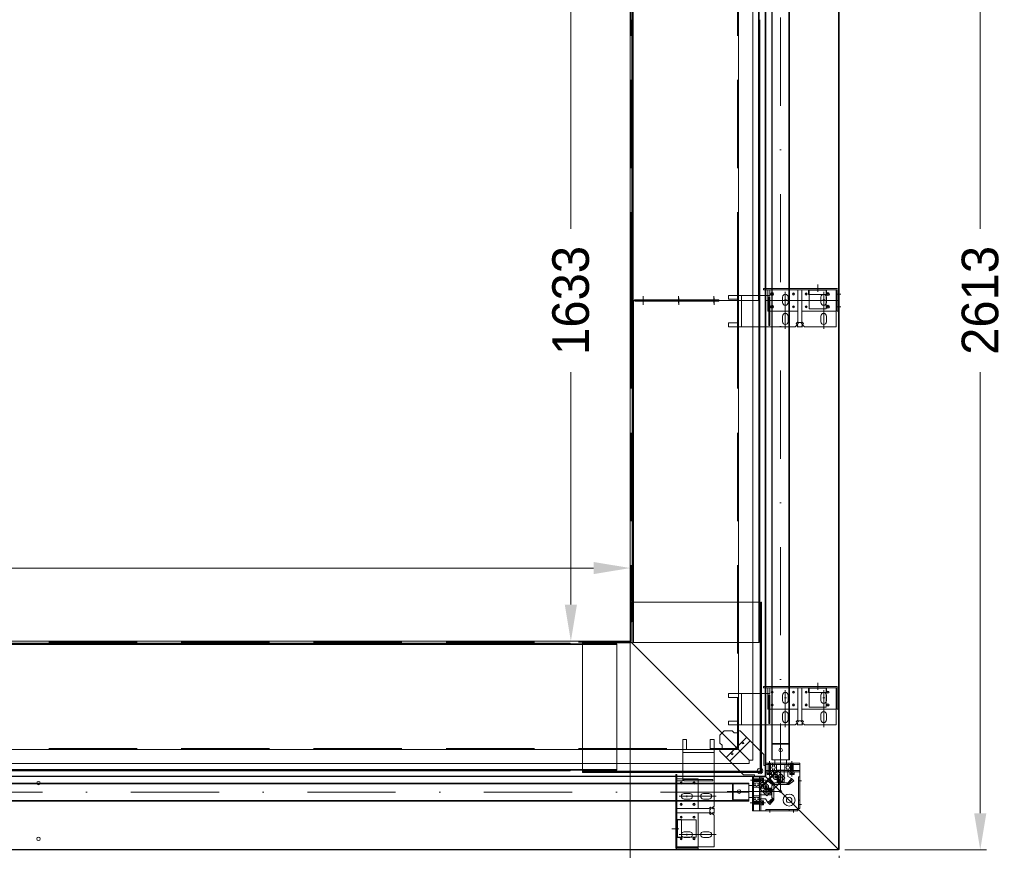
# Model space of a CAD drawing. Extents: x 50445 to 145605, y -10968 to 41989.
# Tile 35 of 256: x 56396 to 58707, y 11168 to 13118. Entities that reach past the tile are written whole.
import ezdxf

# ---------------------------------------------------------------- set-up
doc = ezdxf.new("R2010")
doc.units = 0
doc.header["$LTSCALE"] = 414.30304
doc.header["$MEASUREMENT"] = 0
for name, pattern in [('DASHDOT', [1, 0.5, -0.25, 0, -0.25]), ('DASHED', [0.75, 0.5, -0.25]), ('stramien', [22.225, 12.7, -3.175, 3.175, -3.175])]:
    doc.linetypes.add(name, pattern=pattern)
doc.layers.get('Defpoints').update_dxf_attribs({"linetype": 'CONTINUOUS'})
for name, color, linetype, lineweight in [('BLECH', 5, 'CONTINUOUS', 35), ('GEWINDELINIEN', 94, 'CONTINUOUS', 18), ('HILFSLINIEN', 3, 'CONTINUOUS', 13), ('LIJN18', 30, 'CONTINUOUS', 18), ('MITTELLINIEN', 7, 'DASHDOT', 18), ('S-GRID', 1, 'CONTINUOUS', 18), ('STAHLBAU', 7, 'CONTINUOUS', 35), ('UNSICHTBARE', 7, 'DASHED', 18)]:
    doc.layers.add(name, color=color, linetype=linetype, lineweight=lineweight)
doc.dimstyles.get("Standard").update_dxf_attribs({"dimtxt": 0.18, "dimasz": 0.18, "dimexe": 0.18, "dimexo": 0.0625, "dimgap": 0.09, "dimtad": 0, "dimtih": 1, "dimtoh": 1, "dimdec": 4, "dimzin": 0, "dimdsep": 46, "dimtxsty": 'Standard', "dimcen": 0.09, "dimadec": 0, "dimazin": 0, "dimtfac": 1, "dimtdec": 4, "dimtofl": 0, "dimtmove": 0, "dimatfit": 3, "dimfxl": 1, "dimtolj": 1, "dimtzin": 0, "dimarcsym": 0})

# ---------------------------------------------------------------- blocks, each defined once
blk = doc.blocks.new('*D526')
at = {"layer": 'Defpoints', "color": 0, "linetype": 'Continuous', "lineweight": 0, "transparency": 16777216}
for p in [(51928.9, 11830.6), (51928.9, 11658.9), (57828.9, 11658.9)]:
    blk.add_point(p, dxfattribs=at)
at = {"layer": 'LIJN18', "color": 0, "linetype": 'Continuous', "lineweight": 0, "transparency": 16777216}
for p, q in [((51928.9, 11673.9), (51928.9, 11845.6)), ((57742.9, 11830.6), (52014.9, 11830.6)), ((57828.9, 11673.9), (57828.9, 11845.6))]:
    blk.add_line(p, q, dxfattribs=at)
for points in [[(52014.9, 11844.9), (52014.9, 11816.3), (51928.9, 11830.6)], [(57742.9, 11844.9), (57742.9, 11816.3), (57828.9, 11830.6)]]:
    blk.add_solid(points, dxfattribs=at)
at = {"layer": 'LIJN18', "color": 0, "linetype": 'Continuous', "lineweight": 0, "transparency": 16777216, "insert": (54878.9, 11898.6), "char_height": 86, "attachment_point": 5}
blk.add_mtext('\\A1;5575', dxfattribs=at)
blk = doc.blocks.new('*D520')
at = {"layer": 'Defpoints', "color": 0, "linetype": 'Continuous', "lineweight": 0, "transparency": 16777216}
for p in [(57828.9, 13258.9), (57689.6, 11658.9), (57828.9, 11658.9)]:
    blk.add_point(p, dxfattribs=at)
at = {"layer": 'LIJN18', "color": 0, "linetype": 'Continuous', "lineweight": 0, "transparency": 16777216}
for p, q in [((57813.9, 13258.9), (57674.6, 13258.9)), ((57689.6, 13172.9), (57689.6, 12627.3)), ((57689.6, 11744.9), (57689.6, 12290.6)), ((57813.9, 11658.9), (57674.6, 11658.9))]:
    blk.add_line(p, q, dxfattribs=at)
for points in [[(57675.3, 13172.9), (57704, 13172.9), (57689.6, 13258.9)], [(57675.3, 11744.9), (57704, 11744.9), (57689.6, 11658.9)]]:
    blk.add_solid(points, dxfattribs=at)
at = {"layer": 'LIJN18', "color": 0, "linetype": 'Continuous', "lineweight": 0, "transparency": 16777216, "insert": (57689.6, 12458.9), "char_height": 86, "attachment_point": 5, "rotation": 90}
blk.add_mtext('\\A1;1633', dxfattribs=at)
blk = doc.blocks.new('*D521')
at = {"layer": 'Defpoints', "color": 0, "linetype": 'Continuous', "lineweight": 0, "transparency": 16777216}
for p in [(58317.9, 13748.9), (58317.9, 11168.9), (58650.3, 11168.9)]:
    blk.add_point(p, dxfattribs=at)
at = {"layer": 'LIJN18', "color": 0, "linetype": 'Continuous', "lineweight": 0, "transparency": 16777216}
for p, q in [((58332.9, 13748.9), (58665.3, 13748.9)), ((58650.3, 13662.9), (58650.3, 12627.3)), ((58650.3, 11254.9), (58650.3, 12290.6)), ((58332.9, 11168.9), (58665.3, 11168.9))]:
    blk.add_line(p, q, dxfattribs=at)
for points in [[(58636, 13662.9), (58664.6, 13662.9), (58650.3, 13748.9)], [(58636, 11254.9), (58664.6, 11254.9), (58650.3, 11168.9)]]:
    blk.add_solid(points, dxfattribs=at)
at = {"layer": 'LIJN18', "color": 0, "linetype": 'Continuous', "lineweight": 0, "transparency": 16777216, "insert": (58650.3, 12458.9), "char_height": 86, "attachment_point": 5, "rotation": 90}
blk.add_mtext('\\A1;2613', dxfattribs=at)
blk = doc.blocks.new('*D522')
at = {"layer": 'Defpoints', "color": 0, "linetype": 'Continuous', "lineweight": 0, "transparency": 16777216}
for p in [(51438.9, 11168.9), (58318.9, 11169.9), (51438.9, 10855.6)]:
    blk.add_point(p, dxfattribs=at)
at = {"layer": 'LIJN18', "color": 0, "linetype": 'Continuous', "lineweight": 0, "transparency": 16777216}
for p, q in [((51438.9, 11153.9), (51438.9, 10840.6)), ((58318.9, 11154.9), (58318.9, 10840.6)), ((58232.9, 10855.6), (51524.9, 10855.6))]:
    blk.add_line(p, q, dxfattribs=at)
for points in [[(51524.9, 10869.9), (51524.9, 10841.3), (51438.9, 10855.6)], [(58232.9, 10869.9), (58232.9, 10841.3), (58318.9, 10855.6)]]:
    blk.add_solid(points, dxfattribs=at)
at = {"layer": 'LIJN18', "color": 0, "linetype": 'Continuous', "lineweight": 0, "transparency": 16777216, "insert": (54878.9, 10923.6), "char_height": 86, "attachment_point": 5}
blk.add_mtext('\\A1;6555', dxfattribs=at)

msp = doc.modelspace()

# ---------------------------------------------------------------- linework, layer by layer
at = {"layer": 'BLECH', "lineweight": 0}
for p, q in [((58317.9, 13747.9), (58317.9, 12458.9)), ((58318.9, 13747.9), (58318.9, 12458.9)), ((58145.9, 13575.9), (58145.9, 12458.9)), ((58146.9, 13575.9), (58146.9, 12458.9)), ((58116.4, 12458.9), (58116.4, 13538.4)), ((58082.9, 12458.9), (58082.9, 13510.9)), ((57828.9, 12458.9), (57828.9, 13258.9)), ((57834.4, 13227.9), (57834.4, 12458.8)), ((57835.9, 13227.9), (57835.9, 12458.8)), ((58129.9, 13227.9), (58129.9, 12458.8)), ((58131.4, 13227.9), (58131.4, 12458.8)), ((57832.9, 13117.9), (57832.9, 12458.8)), ((58132.9, 13117.9), (58132.9, 12458.8)), ((58313.9, 12486.9), (58141.9, 12486.9)), ((58141.9, 12486.9), (58141.9, 12483.9)), ((58313.9, 12483.9), (58141.9, 12483.9)), ((58151.9, 12483.9), (58151.9, 12470.6)), ((58156.9, 12483.9), (58156.9, 12470.6)), ((58221.9, 12408.4), (58221.9, 12483.9)), ((58221.9, 12482.4), (58221.9, 12433.9)), ((58231.9, 12408.4), (58231.9, 12483.9)), ((58231.9, 12483.9), (58231.9, 12433.9)), ((58247.6, 12483.1), (58289.6, 12483.1)), ((58247.6, 12473.1), (58247.6, 12483.1)), ((58248.6, 12483.1), (58248.6, 12473.1)), ((58288.6, 12483.1), (58288.6, 12473.1)), ((58289.6, 12473.1), (58289.6, 12483.1)), ((58311.9, 12396.9), (58311.9, 12483.9)), ((58312.9, 12483.9), (58312.9, 12433.9)), ((58314.9, 12433.9), (58314.9, 12482.9)), ((58317.9, 12433.9), (58317.9, 12482.9)), ((57828.9, 12458.9), (57828.9, 11658.9)), ((57828.9, 12458.9), (58116.4, 12458.9)), ((57828.9, 12458.9), (58116.4, 12458.9)), ((58126.6, 12458.8), (57832.9, 12458.8)), ((58127.1, 12458.9), (57833.4, 12458.9)), ((57833.4, 11752.9), (57833.4, 12458.9)), ((57834.9, 11655.9), (57834.9, 12458.9)), ((57836.4, 11655.9), (57836.4, 12458.9)), ((58036.5, 12460.3), (57839.2, 12460.3)), ((57839.2, 12460.3), (57839.2, 12458.8)), ((57839.7, 12457.4), (57839.7, 12458.9)), ((58037, 12457.4), (57839.7, 12457.4)), ((58036.5, 12460.3), (58036.5, 12457.3)), ((58037, 12457.4), (58037, 12458.9)), ((58059.9, 12470.6), (58059.9, 12461.6)), ((58082.9, 12470.6), (58059.9, 12470.6)), ((58082.9, 12461.6), (58059.9, 12461.6)), ((58082.9, 12470.6), (58156.9, 12470.6)), ((58082.9, 12470.6), (58082.9, 12396.9)), ((58082.9, 12405.9), (58082.9, 12461.6)), ((58082.9, 12458.9), (58082.9, 11406.9)), ((58090.4, 12470.6), (58090.4, 12396.9)), ((58116.4, 12458.9), (58116.4, 11379.4)), ((58132.9, 12458.8), (58126.6, 12458.8)), ((58133.4, 12458.9), (58127.1, 12458.9)), ((58130.4, 11655.9), (58130.4, 12458.9)), ((58131.9, 11655.9), (58131.9, 12458.9)), ((58133.4, 11752.9), (58133.4, 12458.9)), ((58318.9, 12458.9), (58145.9, 12458.9)), ((58145.9, 11341.9), (58145.9, 12458.9)), ((58318.9, 12458.9), (58145.9, 12458.9)), ((58146.9, 11341.9), (58146.9, 12458.9)), ((58153.9, 12467.6), (58153.9, 12399.9)), ((58153.9, 12467.6), (58156.9, 12467.6)), ((58156.9, 12467.6), (58156.9, 12399.9)), ((58186.4, 12466.9), (58186.4, 12453.9)), ((58186.4, 12453.9), (58186.4, 12466.9)), ((58199.4, 12466.9), (58199.4, 12453.9)), ((58199.4, 12453.9), (58199.4, 12466.9)), ((58247.6, 12473.1), (58289.6, 12473.1)), ((58276.4, 12466.9), (58276.4, 12453.9)), ((58288.6, 12470), (58288.6, 12450.8)), ((58289.4, 12466.9), (58289.4, 12453.9)), ((58317.9, 11169.9), (58317.9, 12458.9)), ((58318.9, 11169.9), (58318.9, 12458.9)), ((58156.9, 12433.9), (58153.9, 12433.9)), ((58312.9, 12433.9), (58231.9, 12433.9)), ((58317.9, 12433.9), (58314.9, 12433.9)), ((58186.4, 12421.9), (58186.4, 12408.9)), ((58199.4, 12421.9), (58199.4, 12408.9)), ((58218.3, 12404.8), (58221.9, 12408.4)), ((58235.6, 12404.8), (58231.9, 12408.4)), ((58276.4, 12421.9), (58276.4, 12408.9)), ((58289.4, 12421.9), (58289.4, 12408.9)), ((58082.9, 12405.9), (58059.9, 12405.9)), ((58059.9, 12405.9), (58059.9, 12396.9)), ((58082.9, 12396.9), (58059.9, 12396.9)), ((58216.2, 12396.9), (58082.9, 12396.9)), ((58156.9, 12399.9), (58153.9, 12399.9)), ((58220.4, 12401.2), (58216.2, 12396.9)), ((58220.4, 12402.7), (58218.3, 12404.8)), ((58220.4, 12402.7), (58224.7, 12406.9)), ((58220.4, 12401.2), (58222.6, 12399)), ((58222.6, 12399), (58220.4, 12396.9)), ((58233.4, 12396.9), (58220.4, 12396.9)), ((58229.2, 12406.9), (58224.7, 12406.9)), ((58233.4, 12402.7), (58229.2, 12406.9)), ((58233.4, 12401.2), (58231.3, 12399)), ((58231.3, 12399), (58233.4, 12396.9)), ((58233.4, 12402.7), (58235.6, 12404.8)), ((58233.4, 12401.2), (58237.7, 12396.9)), ((58311.9, 12396.9), (58237.7, 12396.9)), ((57829.9, 11750.9), (58136.9, 11750.9)), ((57829.9, 11750.9), (57829.9, 11654.9)), ((57831.4, 11750.9), (57831.4, 11704.3)), ((57832.9, 11750.9), (57832.9, 11704.3)), ((57833.4, 11752.9), (57834.9, 11752.9)), ((58133.4, 11752.9), (58131.9, 11752.9)), ((58133.9, 11750.9), (58133.9, 11350.9)), ((58135.4, 11750.9), (58135.4, 11350.9)), ((58136.9, 11750.9), (58136.9, 11350.9)), ((57834.9, 11735.9), (57836.4, 11735.9)), ((57834.9, 11715.9), (57836.4, 11715.9)), ((58131.9, 11735.9), (58130.4, 11735.9)), ((58131.9, 11715.9), (58130.4, 11715.9)), ((57829.9, 11704.3), (57832.9, 11704.3)), ((56153.9, 11658.9), (57828.9, 11658.9)), ((57687.9, 11654.4), (56153.9, 11654.4)), ((57797.9, 11652.9), (56153.9, 11652.9)), ((57797.9, 11651.4), (56153.9, 11651.4)), ((57687.9, 11654.4), (57687.9, 11652.9)), ((57716.9, 11657.9), (57716.9, 11350.9)), ((57829.9, 11657.9), (57716.9, 11657.9)), ((57829.9, 11656.4), (57716.9, 11656.4)), ((57829.9, 11654.9), (57716.9, 11654.9)), ((57717.9, 11652.9), (57717.9, 11651.4)), ((57787.9, 11652.9), (57787.9, 11651.4)), ((57797.9, 11652.9), (57797.9, 11355.9)), ((57828.9, 11658.9), (58108.4, 11379.4)), ((57828.9, 11656.9), (57828.9, 11658.9)), ((57828.9, 11658.9), (58108.4, 11379.4)), ((57830.9, 11658.9), (57828.9, 11658.9)), ((57834.9, 11655.9), (58131.9, 11655.9)), ((58059.9, 11535.9), (58059.9, 11526.9)), ((58082.9, 11535.9), (58059.9, 11535.9)), ((58082.9, 11535.9), (58156.9, 11535.9)), ((58082.9, 11535.9), (58082.9, 11462.3)), ((58090.4, 11535.9), (58090.4, 11462.3)), ((58313.9, 11552.3), (58141.9, 11552.3)), ((58141.9, 11552.3), (58141.9, 11549.3)), ((58313.9, 11549.3), (58141.9, 11549.3)), ((58151.9, 11549.3), (58151.9, 11535.9)), ((58153.9, 11532.9), (58153.9, 11465.3)), ((58153.9, 11532.9), (58156.9, 11532.9)), ((58156.9, 11549.3), (58156.9, 11535.9)), ((58156.9, 11532.9), (58156.9, 11465.3)), ((58186.4, 11532.3), (58186.4, 11519.3)), ((58186.4, 11519.3), (58186.4, 11532.3)), ((58199.4, 11532.3), (58199.4, 11519.3)), ((58199.4, 11519.3), (58199.4, 11532.3)), ((58221.9, 11473.8), (58221.9, 11549.3)), ((58221.9, 11547.8), (58221.9, 11499.3)), ((58231.9, 11473.8), (58231.9, 11549.3)), ((58231.9, 11549.3), (58231.9, 11499.3)), ((58247.6, 11548.4), (58289.6, 11548.4)), ((58247.6, 11538.4), (58247.6, 11548.4)), ((58247.6, 11538.4), (58289.6, 11538.4)), ((58248.6, 11548.4), (58248.6, 11538.4)), ((58276.4, 11532.3), (58276.4, 11519.3)), ((58288.6, 11548.4), (58288.6, 11538.4)), ((58288.6, 11535.4), (58288.6, 11516.1)), ((58289.4, 11532.3), (58289.4, 11519.3)), ((58289.6, 11538.4), (58289.6, 11548.4)), ((58311.9, 11462.3), (58311.9, 11549.3)), ((58312.9, 11549.3), (58312.9, 11499.3)), ((58314.9, 11499.3), (58314.9, 11548.3)), ((58317.9, 11499.3), (58317.9, 11548.3)), ((58082.9, 11526.9), (58059.9, 11526.9)), ((58082.9, 11471.3), (58082.9, 11526.9)), ((58156.9, 11499.3), (58153.9, 11499.3)), ((58186.4, 11487.3), (58186.4, 11474.3)), ((58199.4, 11487.3), (58199.4, 11474.3)), ((58312.9, 11499.3), (58231.9, 11499.3)), ((58276.4, 11487.3), (58276.4, 11474.3)), ((58289.4, 11487.3), (58289.4, 11474.3)), ((58317.9, 11499.3), (58314.9, 11499.3)), ((58082.9, 11471.3), (58059.9, 11471.3)), ((58059.9, 11471.3), (58059.9, 11462.3)), ((58082.9, 11462.3), (58059.9, 11462.3)), ((58216.2, 11462.3), (58082.9, 11462.3)), ((58156.9, 11465.3), (58153.9, 11465.3)), ((58220.4, 11466.5), (58216.2, 11462.3)), ((58218.3, 11470.1), (58221.9, 11473.8)), ((58220.4, 11468), (58218.3, 11470.1)), ((58220.4, 11468), (58224.7, 11472.3)), ((58220.4, 11466.5), (58222.6, 11464.4)), ((58222.6, 11464.4), (58220.4, 11462.3)), ((58233.4, 11462.3), (58220.4, 11462.3)), ((58229.2, 11472.3), (58224.7, 11472.3)), ((58233.4, 11468), (58229.2, 11472.3)), ((58233.4, 11466.5), (58231.3, 11464.4)), ((58231.3, 11464.4), (58233.4, 11462.3)), ((58235.6, 11470.1), (58231.9, 11473.8)), ((58233.4, 11468), (58235.6, 11470.1)), ((58233.4, 11466.5), (58237.7, 11462.3)), ((58311.9, 11462.3), (58237.7, 11462.3)), ((58039.4, 11438.5), (58049.4, 11448.5)), ((58039.4, 11419.9), (58039.4, 11438.5)), ((58067.9, 11448.5), (58049.4, 11448.5)), ((58072.9, 11443.5), (58067.9, 11448.5)), ((58082.9, 11443.5), (58072.9, 11443.5)), ((58087.2, 11448.5), (58082.9, 11448.5)), ((58082.9, 11448.5), (58082.9, 11443.5)), ((58087.2, 11448.5), (58142.5, 11393.1)), ((57952, 11427.9), (57961, 11427.9)), ((57952, 11404.9), (57952, 11427.9)), ((57961, 11404.9), (57961, 11427.9)), ((58016.6, 11404.9), (58016.6, 11427.9)), ((58016.6, 11427.9), (58025.6, 11427.9)), ((58025.6, 11404.9), (58025.6, 11427.9)), ((58044.4, 11414.9), (58039.4, 11419.9)), ((58044.4, 11404.9), (58044.4, 11414.9)), ((58054.4, 11385.6), (58102.2, 11433.4)), ((58062.6, 11377.4), (58110.4, 11425.2)), ((56153.9, 11404.9), (58080.9, 11404.9)), ((57952, 11404.9), (57952, 11330.9)), ((57952, 11404.9), (58025.6, 11404.9)), ((57952, 11397.5), (58025.6, 11397.5)), ((58016.6, 11404.9), (57961, 11404.9)), ((58025.6, 11271.7), (58025.6, 11404.9)), ((58039.4, 11400.7), (58039.4, 11404.9)), ((58039.4, 11404.9), (58044.4, 11404.9)), ((58039.4, 11400.7), (58094.8, 11345.3)), ((58080.9, 11406.9), (58080.9, 11404.9)), ((58080.9, 11406.9), (58082.9, 11406.9)), ((58142.5, 11393.1), (58142.5, 11367.3)), ((56153.9, 11371.4), (58108.4, 11371.4)), ((58108.4, 11379.4), (58108.4, 11371.4)), ((58108.4, 11379.4), (58116.4, 11379.4)), ((58147.5, 11369.3), (58147.5, 11372.3)), ((58226.9, 11372.3), (58147.5, 11372.3)), ((58147.5, 11372.3), (58147.5, 11340.3)), ((58226.9, 11369.3), (58147.5, 11369.3)), ((58162.5, 11369.3), (58162.5, 11372.3)), ((58201.3, 11369.3), (58201.3, 11372.3)), ((58226.9, 11265.9), (58226.9, 11372.3)), ((57797.9, 11357.4), (56153.9, 11357.4)), ((57797.9, 11355.9), (56153.9, 11355.9)), ((57687.9, 11354.4), (56153.9, 11354.4)), ((57687.9, 11354.4), (57687.9, 11355.9)), ((58133.9, 11353.9), (57716.9, 11353.9)), ((58133.9, 11352.4), (57716.9, 11352.4)), ((58136.9, 11350.9), (57716.9, 11350.9)), ((57717.9, 11355.9), (57717.9, 11357.4)), ((57787.9, 11355.9), (57787.9, 11357.4)), ((57935.6, 11173.9), (57935.6, 11345.9)), ((57935.6, 11345.9), (57938.6, 11345.9)), ((57938.6, 11173.9), (57938.6, 11345.9)), ((58094.8, 11345.3), (58120.5, 11345.3)), ((58120.5, 11345.3), (58120.5, 11340.3)), ((58142.5, 11367.3), (58147.5, 11367.3)), ((58226.9, 11355.3), (58147.5, 11355.3)), ((58147.5, 11352.3), (58147.5, 11355.3)), ((58226.9, 11352.3), (58147.5, 11352.3)), ((58162.5, 11352.3), (58162.5, 11355.3)), ((58201.3, 11352.3), (58201.3, 11355.3)), ((58145.9, 11341.9), (56153.9, 11341.9)), ((58145.9, 11340.9), (56153.9, 11340.9)), ((57938.6, 11335.9), (57952, 11335.9)), ((57938.6, 11330.9), (57952, 11330.9)), ((57955, 11333.9), (58022.6, 11333.9)), ((57955, 11333.9), (57955, 11330.9)), ((57955, 11330.9), (58022.6, 11330.9)), ((57988.6, 11330.9), (57988.6, 11333.9)), ((58022.6, 11330.9), (58022.6, 11333.9)), ((58118.5, 11340.3), (58115.5, 11340.3)), ((58115.5, 11260.9), (58115.5, 11340.3)), ((58115.5, 11325.3), (58118.5, 11325.3)), ((58118.5, 11260.9), (58118.5, 11340.3)), ((58118.5, 11340.3), (58147.5, 11340.3)), ((58132.5, 11260.9), (58132.5, 11340.3)), ((58132.5, 11340.3), (58135.5, 11340.3)), ((58135.5, 11325.3), (58132.5, 11325.3)), ((58135.5, 11260.9), (58135.5, 11340.3)), ((58317.9, 11169.9), (58145.9, 11341.9)), ((58145.9, 11341.9), (58145.9, 11340.9)), ((58317.9, 11169.9), (58145.9, 11341.9)), ((58145.9, 11341.9), (58146.9, 11341.9)), ((58223.9, 11340.3), (58226.9, 11340.3)), ((58223.9, 11265.9), (58223.9, 11340.3)), ((57955.6, 11301.4), (57968.6, 11301.4)), ((57968.6, 11301.4), (57955.6, 11301.4)), ((58000.6, 11301.4), (58013.6, 11301.4)), ((57955.6, 11288.4), (57968.6, 11288.4)), ((57968.6, 11288.4), (57955.6, 11288.4)), ((58000.6, 11288.4), (58013.6, 11288.4)), ((58118.5, 11286.5), (58115.5, 11286.5)), ((58135.5, 11286.5), (58132.5, 11286.5)), ((58223.9, 11285.9), (58226.9, 11285.9)), ((58014.1, 11265.9), (57938.6, 11265.9)), ((58014.1, 11255.9), (57938.6, 11255.9)), ((57938.6, 11255.9), (57988.6, 11255.9)), ((57940.1, 11265.9), (57988.6, 11265.9)), ((57988.6, 11174.9), (57988.6, 11255.9)), ((58017.7, 11269.5), (58014.1, 11265.9)), ((58017.7, 11252.3), (58014.1, 11255.9)), ((58019.8, 11267.4), (58015.6, 11263.2)), ((58015.6, 11258.7), (58015.6, 11263.2)), ((58019.8, 11254.4), (58015.6, 11258.7)), ((58019.8, 11267.4), (58017.7, 11269.5)), ((58019.8, 11254.4), (58017.7, 11252.3)), ((58021.4, 11267.4), (58025.6, 11271.7)), ((58021.4, 11267.4), (58023.5, 11265.3)), ((58021.4, 11254.4), (58023.5, 11256.5)), ((58021.4, 11254.4), (58025.6, 11250.2)), ((58023.5, 11265.3), (58025.6, 11267.4)), ((58023.5, 11256.5), (58025.6, 11254.4)), ((58025.6, 11254.4), (58025.6, 11267.4)), ((58115.5, 11260.9), (58221.9, 11260.9)), ((58147.5, 11263.9), (58147.5, 11260.9)), ((58147.5, 11263.9), (58221.9, 11263.9)), ((58201.9, 11263.9), (58201.9, 11260.9)), ((58221.9, 11263.9), (58223.9, 11265.9)), ((58221.9, 11263.9), (58221.9, 11260.9)), ((58223.9, 11265.9), (58226.9, 11265.9)), ((57939.5, 11240.2), (57939.5, 11198.2)), ((57949.5, 11240.2), (57939.5, 11240.2)), ((57939.5, 11239.2), (57949.5, 11239.2)), ((57949.5, 11240.2), (57949.5, 11198.2)), ((58025.6, 11175.9), (58025.6, 11250.2)), ((57955.6, 11211.4), (57968.6, 11211.4)), ((58000.6, 11211.4), (58013.6, 11211.4)), ((57939.5, 11199.2), (57949.5, 11199.2)), ((57949.5, 11198.2), (57939.5, 11198.2)), ((57952.5, 11199.2), (57971.7, 11199.2)), ((57955.6, 11198.4), (57968.6, 11198.4)), ((58000.6, 11198.4), (58013.6, 11198.4)), ((58317.9, 11169.9), (56153.9, 11169.9)), ((58317.9, 11168.9), (56153.9, 11168.9)), ((58025.6, 11175.9), (57938.6, 11175.9)), ((57938.6, 11174.9), (57988.6, 11174.9)), ((57988.6, 11172.9), (57939.6, 11172.9)), ((57988.6, 11169.9), (57939.6, 11169.9)), ((57988.6, 11169.9), (57988.6, 11172.9)), ((58317.9, 11169.9), (58317.9, 11168.9)), ((58317.9, 11169.9), (58318.9, 11169.9))]:
    msp.add_line(p, q, dxfattribs=at)
at = {"layer": 'BLECH', "linetype": 'DASHED', "lineweight": 0}
for p, q in [((58080.9, 12458.9), (58080.9, 13510.9)), ((57830.9, 12458.9), (57830.9, 13258.9)), ((58248.6, 12483.9), (58248.6, 12483.1)), ((58288.6, 12483.9), (58288.6, 12483.1)), ((57830.9, 12458.9), (57830.9, 11658.9)), ((58080.9, 12458.9), (58080.9, 11406.9)), ((58151.9, 12470.6), (58151.9, 12433.9)), ((58248.6, 12473.1), (58248.6, 12438.9)), ((58288.6, 12473.1), (58288.6, 12470)), ((58153.9, 12433.9), (58151.9, 12433.9)), ((58221.9, 12433.9), (58156.9, 12433.9)), ((58288.6, 12438.9), (58248.6, 12438.9)), ((58288.6, 12450.8), (58288.6, 12438.9)), ((56153.9, 11656.9), (57828.9, 11656.9)), ((58151.9, 11535.9), (58151.9, 11499.3)), ((58248.6, 11549.3), (58248.6, 11548.4)), ((58248.6, 11538.4), (58248.6, 11504.3)), ((58288.6, 11549.3), (58288.6, 11548.4)), ((58288.6, 11538.4), (58288.6, 11535.4)), ((58288.6, 11516.1), (58288.6, 11504.3)), ((58153.9, 11499.3), (58151.9, 11499.3)), ((58221.9, 11499.3), (58156.9, 11499.3)), ((58288.6, 11504.3), (58248.6, 11504.3)), ((56153.9, 11406.9), (58080.9, 11406.9)), ((58131.6, 11313.8), (58174.1, 11356.2)), ((58133.1, 11312.4), (58175.5, 11354.8)), ((58191.7, 11338.5), (58174.1, 11356.2)), ((57952, 11335.9), (57988.6, 11335.9)), ((57988.6, 11333.9), (57988.6, 11335.9)), ((57988.6, 11265.9), (57988.6, 11330.9)), ((58149.3, 11296.1), (58191.7, 11338.5)), ((58149.3, 11296.1), (58131.6, 11313.8)), ((57938.6, 11239.2), (57939.5, 11239.2)), ((57949.5, 11239.2), (57983.6, 11239.2)), ((57983.6, 11199.2), (57983.6, 11239.2)), ((57938.6, 11199.2), (57939.5, 11199.2)), ((57949.5, 11199.2), (57952.5, 11199.2)), ((57971.7, 11199.2), (57983.6, 11199.2))]:
    msp.add_line(p, q, dxfattribs=at)
at = {"layer": 'BLECH', "lineweight": 0}
for centre, radius in [((58161.9, 12473.9), 3.5), ((58292.9, 12473.9), 3.5), ((58161.9, 12473.9), 2.5), ((58211.9, 12473.9), 2.5), ((58241.9, 12473.9), 2.5), ((58292.9, 12473.9), 2.5), ((58161.9, 12443.9), 3.5), ((58161.9, 12443.9), 2.5), ((58211.9, 12443.9), 2.5), ((58241.9, 12443.9), 2.5), ((58292.9, 12443.9), 3.5), ((58292.9, 12443.9), 2.5), ((58161.9, 11539.3), 2.5), ((58211.9, 11539.3), 2.5), ((58241.9, 11539.3), 2.5), ((58292.9, 11539.3), 2.5), ((58161.9, 11509.3), 2.5), ((58211.9, 11509.3), 2.5), ((58241.9, 11509.3), 2.5), ((58292.9, 11509.3), 2.5), ((58093.4, 11419.9), 2.1), ((58067.9, 11394.4), 2.1), ((58133.5, 11354.3), 6.5), ((56440.4, 11325.9), 4), ((57948.6, 11325.9), 2.5), ((57978.6, 11325.9), 2.5), ((58170.5, 11340.3), 2.5), ((58177.5, 11331.7), 3.5), ((58147.5, 11317.3), 2.5), ((58156.1, 11310.3), 3.5), ((58181.9, 11305.9), 2.5), ((58201.9, 11285.9), 14), ((57948.6, 11275.9), 2.5), ((57978.6, 11275.9), 2.5), ((58201.9, 11285.9), 6.5), ((57948.6, 11245.9), 2.5), ((57978.6, 11245.9), 2.5), ((56440.4, 11194.9), 4), ((57948.6, 11194.9), 2.5), ((57978.6, 11194.9), 2.5)]:
    msp.add_circle(centre, radius, dxfattribs=at)
at = {"layer": 'BLECH', "linetype": 'DASHED', "lineweight": 0}
for centre, radius in [((58170.5, 11340.3), 6), ((58147.5, 11317.3), 6), ((58170.5, 11340.3), 2.5), ((58177.5, 11331.7), 2.5), ((58147.5, 11317.3), 2.5), ((58156.1, 11310.3), 2.5)]:
    msp.add_circle(centre, radius, dxfattribs=at)
at = {"layer": 'BLECH', "lineweight": 0}
for centre, radius, start, end in [((58313.9, 12482.9), 4, 0, 90), ((58313.9, 12482.9), 1, 0, 90), ((58192.9, 12466.9), 6.5, 0, 180), ((58192.9, 12466.9), 6.5, 0, 180), ((58192.9, 12453.9), 6.5, 180, 0), ((58192.9, 12453.9), 6.5, 180, 0), ((58282.9, 12466.9), 6.5, 0, 180), ((58282.9, 12453.9), 6.5, 180, 0), ((58192.9, 12421.9), 6.5, 0, 180), ((58192.9, 12408.9), 6.5, 180, 0), ((58282.9, 12421.9), 6.5, 0, 180), ((58282.9, 12408.9), 6.5, 180, 0), ((58192.9, 11532.3), 6.5, 0, 180), ((58192.9, 11532.3), 6.5, 0, 180), ((58282.9, 11532.3), 6.5, 0, 180), ((58313.9, 11548.3), 4, 0, 90), ((58313.9, 11548.3), 1, 0, 90), ((58192.9, 11519.3), 6.5, 180, 0), ((58192.9, 11519.3), 6.5, 180, 0), ((58282.9, 11519.3), 6.5, 180, 0), ((58192.9, 11487.3), 6.5, 0, 180), ((58282.9, 11487.3), 6.5, 0, 180), ((58192.9, 11474.3), 6.5, 180, 0), ((58282.9, 11474.3), 6.5, 180, 0), ((57955.6, 11294.9), 6.5, 90, 270), ((57955.6, 11294.9), 6.5, 90, 270), ((57968.6, 11294.9), 6.5, 270, 90), ((57968.6, 11294.9), 6.5, 270, 90), ((58000.6, 11294.9), 6.5, 90, 270), ((58013.6, 11294.9), 6.5, 270, 90), ((57955.6, 11204.9), 6.5, 90, 270), ((57968.6, 11204.9), 6.5, 270, 90), ((58000.6, 11204.9), 6.5, 90, 270), ((58013.6, 11204.9), 6.5, 270, 90), ((57939.6, 11173.9), 4, 180, 270), ((57939.6, 11173.9), 1, 180, 270)]:
    msp.add_arc(centre, radius, start, end, dxfattribs=at)
for p in [(58161.9, 12473.9), (58211.9, 12473.9), (58241.9, 12473.9), (58292.9, 12473.9), (58161.9, 12443.9), (58211.9, 12443.9), (58241.9, 12443.9), (58292.9, 12443.9), (58161.9, 11539.3), (58211.9, 11539.3), (58241.9, 11539.3), (58292.9, 11539.3), (58161.9, 11509.3), (58211.9, 11509.3), (58241.9, 11509.3), (58292.9, 11509.3), (57948.6, 11325.9), (57978.6, 11325.9), (58170.5, 11340.3), (58147.5, 11317.3), (57948.6, 11275.9), (57978.6, 11275.9), (57948.6, 11245.9), (57978.6, 11245.9), (57948.6, 11194.9), (57978.6, 11194.9)]:
    msp.add_point(p, dxfattribs=at)
at = {"layer": 'BLECH', "linetype": 'DASHED', "lineweight": 0}
for p in [(58177.5, 11331.7), (58156.1, 11310.3)]:
    msp.add_point(p, dxfattribs=at)
at = {"layer": 'GEWINDELINIEN', "lineweight": 0}
for p, q in [((58153, 11355), (58153, 11372)), ((58157.8, 11355), (58157.8, 11372)), ((58206, 11355), (58206, 11372)), ((58210.8, 11355), (58210.8, 11372)), ((58132.8, 11334.8), (58115.8, 11334.8)), ((58132.8, 11330), (58115.8, 11330)), ((58177.9, 11328.6), (58177.9, 11339.8)), ((58177.9, 11327.9), (58177.9, 11328.6)), ((58185.9, 11328.6), (58185.9, 11339.8)), ((58185.9, 11327.9), (58185.9, 11328.6)), ((58159.2, 11309.9), (58148, 11309.9)), ((58159.2, 11301.9), (58148, 11301.9)), ((58159.9, 11309.9), (58159.2, 11309.9)), ((58159.9, 11301.9), (58159.2, 11301.9)), ((58132.5, 11281.8), (58115.5, 11281.8)), ((58132.5, 11277), (58115.5, 11277))]:
    msp.add_line(p, q, dxfattribs=at)
at = {"layer": 'HILFSLINIEN', "lineweight": 0}
for p, q in [((58192.9, 12478.9), (58192.9, 12391.9)), ((58269.1, 12496.2), (58269.1, 12479.3)), ((58282.9, 12478.9), (58282.9, 12391.9)), ((57859.1, 12452.5), (57859.1, 12469)), ((57859.6, 12465.3), (57859.6, 12448.7)), ((57942.4, 12452.5), (57942.4, 12469)), ((57942.9, 12465.3), (57942.9, 12448.7)), ((58025.3, 12452.5), (58025.3, 12469)), ((58025.8, 12465.3), (58025.8, 12448.7)), ((58195.4, 12460.4), (58191.1, 12460.4)), ((58195.4, 12460.4), (58191.1, 12460.4)), ((58285.4, 12460.4), (58281.1, 12460.4)), ((58314.2, 12473.9), (58322.9, 12473.9)), ((58314.2, 12443.9), (58322.9, 12443.9)), ((58269.1, 11561.5), (58269.1, 11544.7)), ((58192.9, 11544.3), (58192.9, 11457.3)), ((58282.9, 11544.3), (58282.9, 11457.3)), ((58195.4, 11525.8), (58191.1, 11525.8)), ((58195.4, 11525.8), (58191.1, 11525.8)), ((58285.4, 11525.8), (58281.1, 11525.8)), ((58181.9, 11305.9), (58181.9, 11431.9)), ((58223.9, 11330.9), (58226.9, 11330.9)), ((58224.3, 11330.9), (58230.9, 11330.9)), ((58181.9, 11305.9), (58056.1, 11305.9)), ((57943.6, 11294.9), (58030.6, 11294.9)), ((57962.1, 11292.5), (57962.1, 11296.8)), ((57962.1, 11292.5), (57962.1, 11296.8)), ((58223.9, 11275.9), (58226.9, 11275.9)), ((58224.6, 11275.9), (58230.9, 11275.9)), ((58156.9, 11263.9), (58156.9, 11260.9)), ((58156.9, 11263.6), (58156.9, 11257)), ((58211.9, 11263.9), (58211.9, 11260.9)), ((58211.9, 11263.2), (58211.9, 11257)), ((57926.3, 11218.7), (57943.2, 11218.7)), ((57962.1, 11202.5), (57962.1, 11206.8)), ((57943.6, 11204.9), (58030.6, 11204.9))]:
    msp.add_line(p, q, dxfattribs=at)
at = {"layer": 'MITTELLINIEN', "lineweight": 0}
for p, q in [((58181.9, 13537.5), (58181.9, 11380.3)), ((58181.9, 11352.9), (58181.9, 11424.3)), ((58155.4, 11341), (58155.4, 11377)), ((58208.4, 11341), (58208.4, 11377)), ((58181.9, 11322.8), (58181.9, 11352.9)), ((58146.8, 11332.4), (58110.8, 11332.4)), ((58164.9, 11322.9), (58154, 11333.9)), ((58164.9, 11322.9), (58154, 11333.9)), ((58198.9, 11322.9), (58209.9, 11333.9)), ((58107.3, 11304.4), (51650.3, 11304.4)), ((58134.9, 11305.9), (58063.5, 11305.9)), ((58165, 11305.9), (58134.9, 11305.9)), ((58146.5, 11279.4), (58110.5, 11279.4)), ((58164.9, 11288.9), (58154, 11278))]:
    msp.add_line(p, q, dxfattribs=at)
at = {"layer": 'S-GRID', "linetype": 'stramien'}
msp.add_line((57828.9, 10507), (57828.9, 11658.9), dxfattribs=at)
at = {"layer": 'STAHLBAU', "lineweight": 0}
for p, q in [((58160.9, 13537.5), (58160.9, 11380.3)), ((58162.4, 13537.5), (58162.4, 11380.3)), ((58201.4, 13537.5), (58201.4, 11380.3)), ((58202.9, 13537.5), (58202.9, 11380.3)), ((58163.4, 11418.8), (58162.4, 11417.1)), ((58162.4, 11417.1), (58162.4, 11380.3)), ((58201.4, 11417.1), (58162.4, 11417.1)), ((58200.4, 11418.8), (58163.4, 11418.8)), ((58200.4, 11418.8), (58201.4, 11417.1)), ((58201.4, 11417.1), (58201.4, 11380.3)), ((58152.4, 11371.4), (58153, 11372)), ((58152.4, 11352), (58152.4, 11371.4)), ((58152.4, 11371.4), (58158.4, 11371.4)), ((58153, 11372), (58157.8, 11372)), ((58158.4, 11371.4), (58157.8, 11372)), ((58158.4, 11352), (58158.4, 11371.4)), ((58158.4, 11368.3), (58158.4, 11356.3)), ((58170.9, 11369.3), (58159.4, 11369.3)), ((58160.9, 11380.3), (58202.9, 11380.3)), ((58201.4, 11380.3), (58162.4, 11380.3)), ((58162.6, 11369.3), (58162.6, 11365.4)), ((58167.7, 11369.3), (58167.7, 11365.4)), ((58167.9, 11380.3), (58167.9, 11369.3)), ((58195.9, 11369.3), (58167.9, 11369.3)), ((58192.9, 11369.3), (58170.9, 11369.3)), ((58171.9, 11369.3), (58171.9, 11355.8)), ((58171.9, 11368.3), (58171.9, 11356.3)), ((58191.9, 11369.3), (58191.9, 11355.8)), ((58191.9, 11368.3), (58191.9, 11356.3)), ((58204.4, 11369.3), (58192.9, 11369.3)), ((58195.9, 11380.3), (58195.9, 11369.3)), ((58196.2, 11369.3), (58196.2, 11365.4)), ((58201.3, 11369.3), (58201.3, 11365.4)), ((58205.4, 11371.4), (58206, 11372)), ((58205.4, 11352), (58205.4, 11371.4)), ((58205.4, 11371.4), (58211.4, 11371.4)), ((58205.4, 11368.3), (58205.4, 11356.3)), ((58206, 11372), (58210.8, 11372)), ((58211.4, 11371.4), (58210.8, 11372)), ((58211.4, 11352), (58211.4, 11371.4)), ((58150.4, 11352), (58150.4, 11346.5)), ((58160.4, 11352), (58150.4, 11352)), ((58150.9, 11346), (58159.9, 11346)), ((58152.4, 11355), (58158.4, 11355)), ((58170.9, 11355.3), (58159.4, 11355.3)), ((58160.4, 11352), (58160.4, 11346.5)), ((58162.6, 11359.2), (58162.6, 11355.3)), ((58164.9, 11355.3), (58198.9, 11355.3)), ((58164.9, 11341.3), (58164.9, 11355.3)), ((58167.7, 11359.2), (58167.7, 11355.3)), ((58170.9, 11355.3), (58192.9, 11355.3)), ((58191.9, 11355.8), (58171.9, 11355.8)), ((58173.9, 11327.8), (58173.9, 11355.8)), ((58173.9, 11326.2), (58173.9, 11355.3)), ((58178.6, 11346), (58181.9, 11347.9)), ((58178.6, 11328.6), (58178.6, 11346)), ((58178.6, 11346), (58185.3, 11346)), ((58185.3, 11346), (58181.9, 11347.9)), ((58185.3, 11328.6), (58185.3, 11346)), ((58189.9, 11327.8), (58189.9, 11355.8)), ((58189.9, 11326.2), (58189.9, 11355.3)), ((58204.4, 11355.3), (58192.9, 11355.3)), ((58196.2, 11359.2), (58196.2, 11355.3)), ((58198.9, 11341.3), (58198.9, 11355.3)), ((58201.3, 11359.2), (58201.3, 11355.3)), ((58203.4, 11352), (58203.4, 11346.5)), ((58213.4, 11352), (58203.4, 11352)), ((58203.9, 11346), (58212.9, 11346)), ((58205.4, 11355), (58211.4, 11355)), ((58213.4, 11352), (58213.4, 11346.5)), ((58107.3, 11325.4), (51650.3, 11325.4)), ((58107.3, 11323.9), (51650.3, 11323.9)), ((58069, 11324.4), (58070.8, 11325.4)), ((58069, 11324.4), (58069, 11287.4)), ((58070.8, 11325.4), (58107.5, 11325.4)), ((58070.8, 11325.4), (58070.8, 11286.4)), ((58107.3, 11325.4), (58107.3, 11283.4)), ((58107.5, 11325.4), (58107.5, 11286.4)), ((58116.4, 11335.4), (58115.8, 11334.8)), ((58115.8, 11330), (58115.8, 11334.8)), ((58116.4, 11329.4), (58115.8, 11330)), ((58135.8, 11335.4), (58116.4, 11335.4)), ((58116.4, 11329.4), (58116.4, 11335.4)), ((58135.8, 11329.4), (58116.4, 11329.4)), ((58118.5, 11328.4), (58118.5, 11316.9)), ((58118.5, 11325.3), (58122.5, 11325.3)), ((58119.5, 11329.4), (58131.5, 11329.4)), ((58128.6, 11325.3), (58132.5, 11325.3)), ((58132.5, 11328.4), (58132.5, 11316.9)), ((58132.5, 11288.9), (58132.5, 11322.9)), ((58146.5, 11322.9), (58132.5, 11322.9)), ((58132.8, 11329.4), (58132.8, 11335.4)), ((58135.8, 11337.4), (58141.3, 11337.4)), ((58135.8, 11337.4), (58135.8, 11327.4)), ((58135.8, 11327.4), (58141.3, 11327.4)), ((58141.8, 11327.9), (58141.8, 11336.9)), ((58146.5, 11322.9), (58151.5, 11331.3)), ((58151.4, 11331.2), (58156.5, 11336.4)), ((58162.3, 11322.1), (58151.4, 11331.2)), ((58156.6, 11336.5), (58151.5, 11331.3)), ((58163.4, 11321.4), (58151.5, 11331.3)), ((58164.9, 11341.3), (58156.5, 11336.4)), ((58166.5, 11324.4), (58156.5, 11336.4)), ((58165.7, 11325.5), (58156.6, 11336.5)), ((58165.7, 11323.7), (58161.6, 11319.6)), ((58162.3, 11322.1), (58201.5, 11322.1)), ((58164.2, 11322.1), (58168.3, 11326.2)), ((58165.7, 11286.3), (58165.7, 11325.5)), ((58168.3, 11326.2), (58195.6, 11326.2)), ((58189.9, 11327.8), (58173.9, 11327.8)), ((58178.6, 11328.6), (58177.8, 11327.8)), ((58177.8, 11327.8), (58186.1, 11327.8)), ((58177.9, 11339.8), (58185.9, 11339.8)), ((58178.6, 11328.6), (58185.3, 11328.6)), ((58185.3, 11328.6), (58186.1, 11327.8)), ((58199.7, 11322.1), (58195.6, 11326.2)), ((58197.4, 11324.4), (58207.4, 11336.4)), ((58198.9, 11341.3), (58207.4, 11336.4)), ((58201.5, 11322.1), (58212.5, 11331.2)), ((58212.5, 11331.2), (58207.4, 11336.4)), ((58107.5, 11319.9), (58118.5, 11319.9)), ((58118.5, 11320.2), (58122.5, 11320.2)), ((58118.5, 11319.9), (58118.5, 11291.9)), ((58118.5, 11316.9), (58118.5, 11294.9)), ((58118.5, 11315.9), (58132, 11315.9)), ((58119.5, 11315.9), (58131.5, 11315.9)), ((58128.6, 11320.2), (58132.5, 11320.2)), ((58132, 11315.9), (58132, 11295.9)), ((58160, 11313.9), (58132, 11313.9)), ((58161.6, 11313.9), (58132, 11313.9)), ((58132.5, 11294.9), (58132.5, 11316.9)), ((58141.8, 11309.2), (58139.9, 11305.9)), ((58141.8, 11302.6), (58139.9, 11305.9)), ((58159.2, 11309.2), (58141.8, 11309.2)), ((58141.8, 11302.6), (58141.8, 11309.2)), ((58159.2, 11302.6), (58141.8, 11302.6)), ((58148, 11301.9), (58148, 11309.9)), ((58159.2, 11309.2), (58160, 11310)), ((58159.2, 11302.6), (58159.2, 11309.2)), ((58159.2, 11302.6), (58160, 11301.8)), ((58160, 11313.9), (58160, 11297.9)), ((58160, 11301.8), (58160, 11310)), ((58161.6, 11292.2), (58161.6, 11319.6)), ((58107.3, 11284.9), (51650.3, 11284.9)), ((58107.3, 11283.4), (51650.3, 11283.4)), ((58069, 11287.4), (58070.8, 11286.4)), ((58070.8, 11286.4), (58107.5, 11286.4)), ((58107.5, 11291.9), (58118.5, 11291.9)), ((58116.1, 11282.4), (58115.5, 11281.8)), ((58115.5, 11277), (58115.5, 11281.8)), ((58116.1, 11276.4), (58115.5, 11277)), ((58135.5, 11282.4), (58116.1, 11282.4)), ((58116.1, 11276.4), (58116.1, 11282.4)), ((58135.5, 11276.4), (58116.1, 11276.4)), ((58118.5, 11295.9), (58132, 11295.9)), ((58118.5, 11294.9), (58118.5, 11283.4)), ((58118.5, 11291.7), (58122.5, 11291.7)), ((58118.5, 11286.6), (58122.5, 11286.6)), ((58119.5, 11295.9), (58131.5, 11295.9)), ((58119.5, 11282.4), (58131.5, 11282.4)), ((58128.6, 11291.7), (58132.5, 11291.7)), ((58128.6, 11286.6), (58132.5, 11286.6)), ((58160, 11297.9), (58132, 11297.9)), ((58161.6, 11297.9), (58132, 11297.9)), ((58132.5, 11294.9), (58132.5, 11283.4)), ((58146.5, 11288.9), (58132.5, 11288.9)), ((58132.5, 11276.4), (58132.5, 11282.4)), ((58135.5, 11284.4), (58141, 11284.4)), ((58135.5, 11284.4), (58135.5, 11274.4)), ((58141.5, 11274.9), (58141.5, 11283.9)), ((58146.5, 11288.9), (58151.5, 11280.5)), ((58163.4, 11290.4), (58151.5, 11280.5)), ((58156.6, 11275.3), (58151.5, 11280.5)), ((58165.7, 11286.3), (58156.6, 11275.3)), ((58165.7, 11288.1), (58161.6, 11292.2)), ((58135.5, 11274.4), (58141, 11274.4))]:
    msp.add_line(p, q, dxfattribs=at)
for centre, radius in [((58181.9, 11403.3), 4.25), ((58165.1, 11362.3), 4), ((58198.7, 11362.3), 4), ((58125.5, 11322.7), 4), ((58084.5, 11305.9), 4.25), ((58125.5, 11289.1), 4)]:
    msp.add_circle(centre, radius, dxfattribs=at)
for centre, radius, start, end in [((58159.4, 11368.3), 1, 90, 180), ((58170.9, 11368.3), 1, 0, 90), ((58192.9, 11368.3), 1, 90, 180), ((58204.4, 11368.3), 1, 0, 90), ((58150.9, 11346.5), 0.5, 180, 270), ((58159.4, 11356.3), 1, 180, 270), ((58159.9, 11346.5), 0.5, 270, 0), ((58170.9, 11356.3), 1, 270, 0), ((58192.9, 11356.3), 1, 180, 270), ((58203.9, 11346.5), 0.5, 180, 270), ((58204.4, 11356.3), 1, 270, 0), ((58212.9, 11346.5), 0.5, 270, 0), ((58119.5, 11328.4), 1, 90, 180), ((58131.5, 11328.4), 1, 0, 90), ((58141.3, 11336.9), 0.5, 0, 90), ((58141.3, 11327.9), 0.5, 270, 0), ((58119.5, 11316.9), 1, 180, 270), ((58131.5, 11316.9), 1, 270, 0), ((58119.5, 11294.9), 1, 90, 180), ((58119.5, 11283.4), 1, 180, 270), ((58131.5, 11294.9), 1, 0, 90), ((58131.5, 11283.4), 1, 270, 0), ((58141, 11283.9), 0.5, 0, 90), ((58141, 11274.9), 0.5, 270, 0)]:
    msp.add_arc(centre, radius, start, end, dxfattribs=at)
at = {"layer": 'UNSICHTBARE', "lineweight": 0}
for p, q in [((58155.4, 11350.7), (58152.5, 11349)), ((58152.5, 11346), (58152.5, 11349)), ((58158.4, 11349), (58152.5, 11349)), ((58154, 11346), (58154, 11349)), ((58155.4, 11350.7), (58158.4, 11349)), ((58156.9, 11346), (58156.9, 11349)), ((58158.4, 11346), (58158.4, 11349)), ((58208.4, 11350.7), (58205.5, 11349)), ((58205.5, 11346), (58205.5, 11349)), ((58211.4, 11349), (58205.5, 11349)), ((58207, 11346), (58207, 11349)), ((58208.4, 11350.7), (58211.4, 11349)), ((58209.9, 11346), (58209.9, 11349)), ((58211.4, 11346), (58211.4, 11349)), ((58137.1, 11332.4), (58138.8, 11335.4)), ((58137.1, 11332.4), (58138.8, 11329.5)), ((58141.8, 11335.4), (58138.8, 11335.4)), ((58138.8, 11335.4), (58138.8, 11329.5)), ((58141.8, 11333.9), (58138.8, 11333.9)), ((58141.8, 11330.9), (58138.8, 11330.9)), ((58141.8, 11329.5), (58138.8, 11329.5)), ((58136.8, 11279.4), (58138.5, 11282.4)), ((58136.8, 11279.4), (58138.5, 11276.5)), ((58141.5, 11282.4), (58138.5, 11282.4)), ((58138.5, 11282.4), (58138.5, 11276.5)), ((58141.5, 11280.9), (58138.5, 11280.9)), ((58141.5, 11277.9), (58138.5, 11277.9)), ((58141.5, 11276.5), (58138.5, 11276.5))]:
    msp.add_line(p, q, dxfattribs=at)

# ---------------------------------------------------------------- dimensions: what is measured, and where the dimension line sits
at = {"layer": 'LIJN18', "linetype": 'Continuous', "lineweight": 0}
for base, p1, p2, text, picture, middle in [((58650.3, 11168.9), (58317.9, 13748.9), (58317.9, 11168.9), '2613', '*D521', (58650.3, 12458.9)), ((57689.6, 11658.9), (57828.9, 13258.9), (57828.9, 11658.9), '1633', '*D520', (57689.6, 12458.9))]:
    dim = msp.add_linear_dim(base=base, p1=p1, p2=p2, angle=90, text=text, dimstyle='Standard', override={"dimtxt": 86, "dimasz": 86, "dimexe": 15, "dimexo": 15, "dimgap": 25, "dimtad": 1, "dimdec": 0, "dimdsep": 0, "dimpost": '<>', "dimlwd": 0, "dimlwe": 0}, dxfattribs=at)
    dim.commit()
    dim.dimension.update_dxf_attribs({"geometry": picture, "text_midpoint": middle, "text_rotation": 90})
for base, p1, p2, text, picture, middle in [((51928.9, 11830.6), (57828.9, 11658.9), (51928.9, 11658.9), '5575', '*D526', (54878.9, 11898.6)), ((51438.9, 10855.6), (58318.9, 11169.9), (51438.9, 11168.9), '6555', '*D522', (54878.9, 10923.6))]:
    dim = msp.add_linear_dim(base=base, p1=p1, p2=p2, text=text, dimstyle='Standard', override={"dimtxt": 86, "dimasz": 86, "dimexe": 15, "dimexo": 15, "dimgap": 25, "dimtad": 1, "dimdec": 0, "dimdsep": 0, "dimpost": '<>', "dimlwd": 0, "dimlwe": 0}, dxfattribs=at)
    dim.commit()
    dim.dimension.update_dxf_attribs({"geometry": picture, "text_midpoint": middle})

doc.saveas('drawing.dxf')
